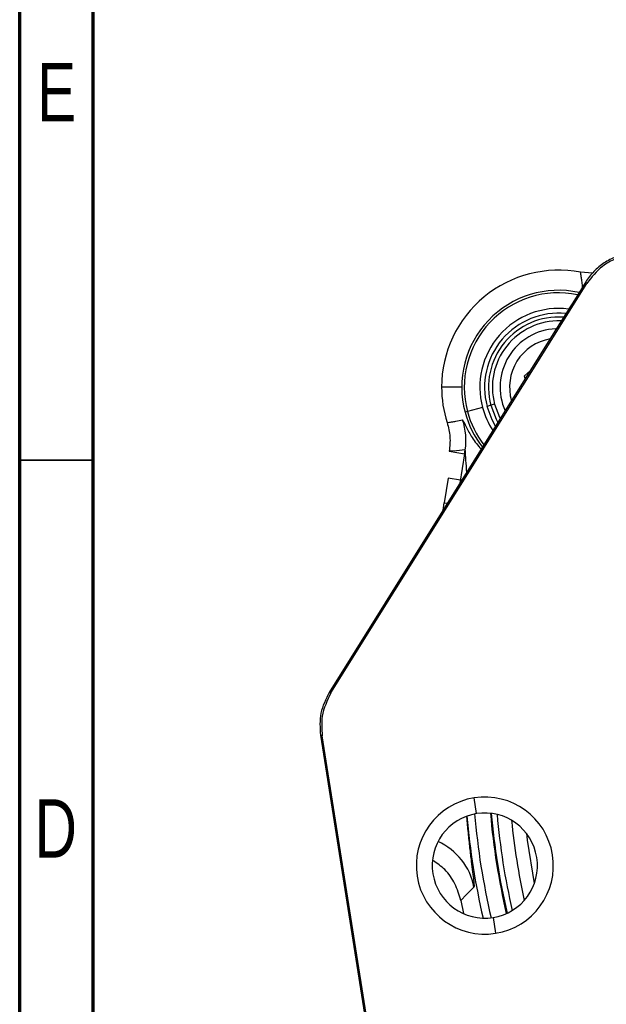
# Model space of a CAD drawing. Header units: inches. Extents: x 0.6 to 16.3, y 0.2 to 11.5.
# Tile 4 of 18: x 0.6 to 2.2, y 6.4 to 9. Entities that reach past the tile are written whole.
import ezdxf

# ---------------------------------------------------------------- set-up
doc = ezdxf.new("R2010")
doc.units = ezdxf.units.IN
doc.header["$MEASUREMENT"] = 0
doc.styles.add('SLDTEXTSTYLE0', font='TXT', dxfattribs={"width": 0.75})

msp = doc.modelspace()

# ---------------------------------------------------------------- linework, layer by layer
at = {"color": 7, "linetype": 'Continuous', "lineweight": 70}
for p, q in [((0.5906, 0.1969), (0.5906, 11.4961)), ((0.7874, 0.3937), (0.7874, 11.2992))]:
    msp.add_line(p, q, dxfattribs=at)
at = {"color": 7, "linetype": 'Continuous', "lineweight": 25}
for p, q in [((2.1041, 8.2918), (2.0693, 8.2361)), ((2.1227, 8.3155), (2.0905, 8.3175)), ((2.1069, 8.2877), (2.1041, 8.2918)), ((1.4229, 7.1931), (2.1069, 8.2877)), ((2.0693, 8.2361), (2.0219, 8.1602)), ((2.0219, 8.1602), (1.4182, 7.1941)), ((1.9403, 8.0412), (1.9563, 8.0553)), ((1.9421, 8.0325), (1.9403, 8.0412)), ((1.8282, 7.956), (1.7879, 7.9452)), ((1.8505, 7.9619), (1.8404, 7.9592)), ((1.8606, 7.9646), (1.8505, 7.9619)), ((1.7879, 7.9452), (1.7814, 7.9435)), ((1.7394, 7.8391), (1.7804, 7.8326)), ((1.7804, 7.8326), (1.7679, 7.7537)), ((1.7804, 7.8326), (1.782, 7.8427)), ((1.7363, 7.7674), (1.7259, 7.7015)), ((1.7692, 7.7622), (1.7363, 7.7674)), ((1.7227, 7.6814), (1.7259, 7.7015)), ((1.4182, 7.1941), (1.4229, 7.1931)), ((1.3949, 7.0797), (1.524, 6.2645)), ((1.3996, 7.0787), (1.3949, 7.0797)), ((1.5282, 6.2668), (1.3996, 7.0787)), ((1.8124, 6.8704), (1.8057, 6.9125)), ((1.7699, 6.6383), (1.7773, 6.603)), ((1.8564, 6.5926), (1.8631, 6.5504))]:
    msp.add_line(p, q, dxfattribs=at)
at = {"color": 8, "linetype": 'Continuous', "lineweight": 25}
for p, q in [((1.7726, 8.0105), (1.7188, 8.0105)), ((1.7259, 7.7015), (1.7344, 7.7002))]:
    msp.add_line(p, q, dxfattribs=at)
at = {"color": 7, "linetype": 'Continuous', "lineweight": 35}
msp.add_line((0.7874, 7.815), (0.5906, 7.815), dxfattribs=at)
at = {"color": 8, "linetype": 'Continuous', "lineweight": 25, "flags": 128}
for points in [[(1.8633, 7.9064), (1.8541, 7.9229), (1.8404, 7.9592)], [(1.8606, 7.9646), (1.8738, 7.93), (1.8757, 7.9264)], [(1.9454, 6.8179), (1.9477, 6.7994), (1.9666, 6.6836)]]:
    msp.add_lwpolyline(points, dxfattribs=at)
at = {"color": 7, "linetype": 'Continuous', "lineweight": 25, "flags": 128}
for points in [[(1.8505, 7.9619), (1.8645, 7.9253), (1.8695, 7.9163)], [(1.782, 7.8427), (1.7584, 7.8406), (1.7394, 7.8391)], [(1.8053, 6.674), (1.7855, 6.654), (1.7699, 6.6383)]]:
    msp.add_lwpolyline(points, dxfattribs=at)
at = {"color": 7, "linetype": 'Continuous', "lineweight": 25}
for centre, radius, start, end in [((2.0315, 8.0105), 0.3127, 79.1241, 180), ((2.0315, 8.0105), 0.2589, 77.7554, 195), ((2.0316, 8.0104), 0.1875, 86.1527, 195), ((2.0315, 8.0105), 0.1563, 92.8346, 203.9589), ((2.0315, 8.0105), 0.3127, 180, 197.6531), ((2.0315, 8.0105), 0.2589, 195, 218.2446), ((1.6173, 7.8688), 0.1667, 351.0101, 18.8807), ((1.8344, 6.7315), 0.1833, 99, 279), ((1.8344, 6.7315), 0.1833, 279, 99), ((1.8344, 6.7315), 0.1406, 99, 279), ((1.8344, 6.7315), 0.1406, 279, 99), ((3.7275, 7.0313), 1.8826, 184.8833, 193.1167)]:
    msp.add_arc(centre, radius, start, end, dxfattribs=at)
at = {"color": 8, "linetype": 'Continuous', "lineweight": 25}
for centre, radius, start, end in [((2.0315, 8.0105), 0.2522, 78.3073, 195), ((2.0315, 8.0105), 0.2105, 82.7613, 195), ((2.0316, 8.0104), 0.1979, 84.3539, 195), ((2.0316, 8.0104), 0.1771, 88.1196, 195), ((2.0315, 8.0105), 0.131, 99.9161, 196.0839), ((2.0315, 8.0105), 0.2105, 195, 213.4363), ((2.0315, 8.0105), 0.2522, 195, 217.6927), ((3.7275, 7.0313), 1.8849, 184.8696, 193.1304), ((3.7275, 7.0313), 1.8826, 184.8835, 193.1165), ((3.7275, 7.0313), 1.9482, 184.9352, 193.0648), ((3.7275, 7.0313), 1.9271, 184.8179, 193.1821), ((3.7275, 7.0313), 1.8676, 185.0079, 192.9921), ((3.7275, 7.0313), 1.8303, 185.6041, 192.3959), ((1.6414, 6.6434), 0.1667, 10.5645, 65.9655)]:
    msp.add_arc(centre, radius, start, end, dxfattribs=at)
at = {"color": 7, "linetype": 'Continuous', "lineweight": 25}
for points, knots in [([(2.2194, 8.3681), (2.2078, 8.3655), (2.1845, 8.3604), (2.1529, 8.3434), (2.1249, 8.3209), (2.111, 8.3015), (2.1041, 8.2918)], [0, 0, 0, 0, 0.250001, 0.5, 0.749999, 1, 1, 1, 1]), ([(2.2221, 8.364), (2.2093, 8.361), (2.1833, 8.3549), (2.1412, 8.3313), (2.1198, 8.3041), (2.1069, 8.2877)], [0, 0, 0, 0, 0.277703, 0.561774, 1, 1, 1, 1]), ([(2.0693, 8.2361), (2.0605, 8.222), (2.0447, 8.1967), (2.0289, 8.1714), (2.0219, 8.1602)], [0, 0, 0, 0, 0.56, 1, 1, 1, 1]), ([(1.7336, 7.9157), (1.7375, 7.9163), (1.7454, 7.9176), (1.7593, 7.9199), (1.7691, 7.9216), (1.775, 7.9227)], [0, 0, 0, 0, 0.287784, 0.569514, 1, 1, 1, 1]), ([(1.7336, 7.9157), (1.7368, 7.903), (1.7432, 7.8779), (1.7406, 7.852), (1.7394, 7.8391)], [0, 0, 0, 0, 0.500577, 1, 1, 1, 1]), ([(1.4229, 7.1931), (1.413, 7.1728), (1.3953, 7.1365), (1.3983, 7.0964), (1.3996, 7.0787)], [0, 0, 0, 0, 0.559999, 1, 1, 1, 1]), ([(1.7699, 6.6383), (1.7655, 6.6533), (1.7567, 6.6834), (1.7306, 6.7205), (1.7073, 6.737), (1.6967, 6.7444)], [0, 0, 0, 0, 0.353797, 0.708027, 1, 1, 1, 1])]:
    msp.add_open_spline(points, degree=3, knots=knots, dxfattribs=at)
at = {"color": 8, "linetype": 'Continuous', "lineweight": 25}
for points, knots in [([(2.096, 8.2788), (2.096, 8.2792), (2.0954, 8.2844), (2.0941, 8.2934), (2.0923, 8.3059), (2.0911, 8.3136), (2.0905, 8.3175)], [0, 0, 0, 0, 0.031038, 0.399297, 0.696286, 1, 1, 1, 1]), ([(1.775, 7.9227), (1.7761, 7.921), (1.7784, 7.9174), (1.7909, 7.8918), (1.8052, 7.8664), (1.8201, 7.8497), (1.8247, 7.8446)], [0, 0, 0, 0, 0.276414, 0.583208, 0.873854, 1, 1, 1, 1]), ([(1.7865, 7.7836), (1.7855, 7.794), (1.7839, 7.811), (1.7829, 7.8302), (1.7824, 7.8392), (1.7821, 7.8423), (1.782, 7.8426), (1.782, 7.8427)], [0, 0, 0, 0, 0.442069, 0.719043, 0.877946, 0.941882, 1, 1, 1, 1]), ([(1.7857, 6.8604), (1.7869, 6.8465), (1.7894, 6.8178), (1.7938, 6.7779), (1.7981, 6.7422), (1.8018, 6.713), (1.8044, 6.6915), (1.8058, 6.6774), (1.8055, 6.6751), (1.8053, 6.674)], [0, 0, 0, 0, 0.1345108, 0.2783401, 0.4228572, 0.5677094, 0.7115774, 0.8559763, 1, 1, 1, 1])]:
    msp.add_open_spline(points, degree=3, knots=knots, dxfattribs=at)
at = {"color": 7, "linetype": 'Continuous', "lineweight": 25}
msp.add_open_spline([(1.4182, 7.1941), (1.4091, 7.1761), (1.391, 7.1401), (1.3936, 7.0998), (1.3949, 7.0797)], degree=3, dxfattribs=at)

# ---------------------------------------------------------------- texts
at = {"color": 7, "linetype": 'Continuous', "lineweight": 0, "char_height": 0.1562, "attachment_point": 2, "style": 'SLDTEXTSTYLE0'}
for s, insert in [('E', (0.6893, 8.8774)), ('D', (0.6871, 6.9089))]:
    msp.add_mtext(s, dxfattribs=dict(at, insert=insert))

doc.saveas('drawing.dxf')
